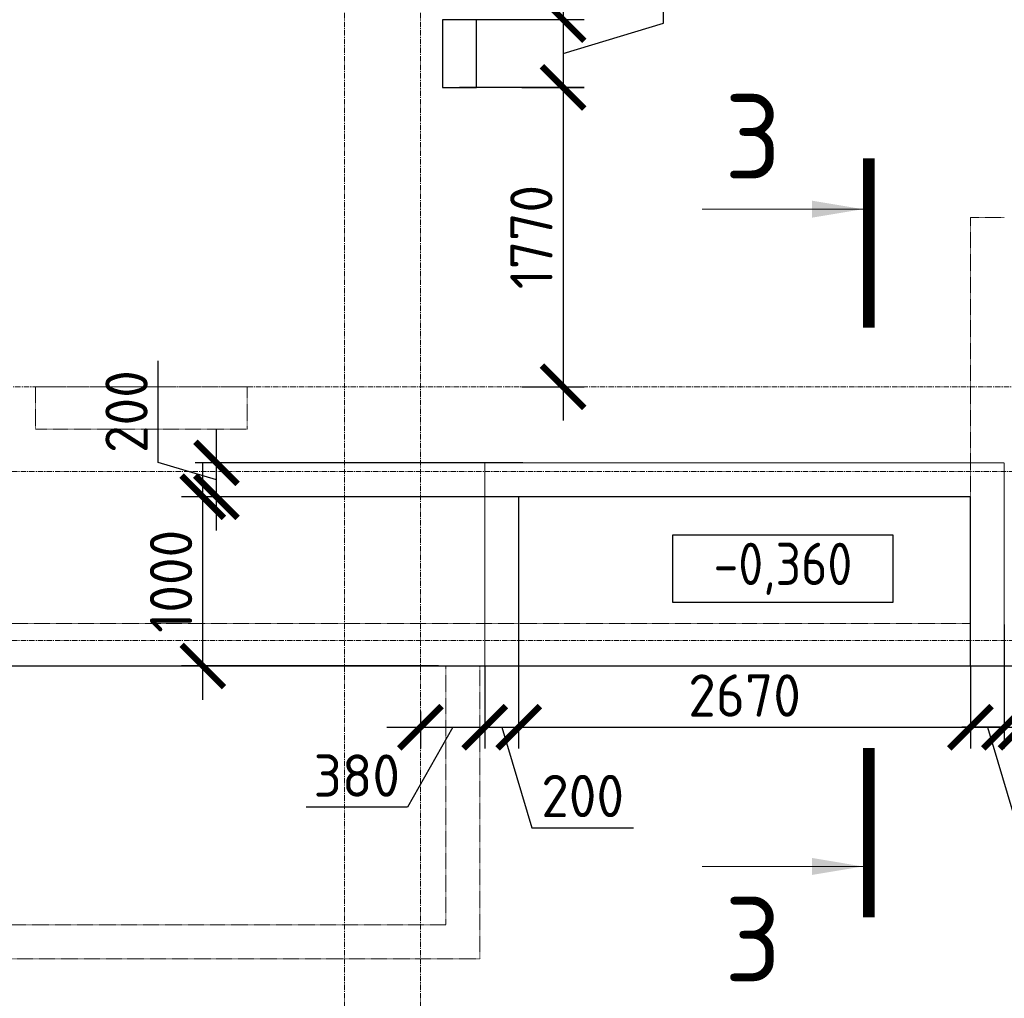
# Model space of a CAD drawing. Header units: millimetres. Extents: x 448962 to 1440104, y -326645 to -197113.
# Tile 10 of 256: x 525285 to 531103, y -274186 to -268402. Entities that reach past the tile are written whole.
import ezdxf

# ---------------------------------------------------------------- set-up
doc = ezdxf.new("R2010")
doc.units = ezdxf.units.MM
for name, pattern in [('01 Штриховая _4 мм_', [6, 3.5, -2.5]), ('______5', [1100, 800, -100, 100, -100]), ('HIDDEN2', [4.7625, 3.175, -1.5875]), ('осевая', [50.8, 31.75, -6.35, 6.35, -6.35])]:
    doc.linetypes.add(name, pattern=pattern)
for name, color, linetype, lineweight in [('ВК__отв в полу 1-2 эт', 6, 'Continuous', 25), ('Оси', 40, '______5', 18), ('Перекрытие ж_бетон', 1, 'Continuous', 30), ('РАЗМЕРЫ', 1, 'Continuous', 9), ('СТЕНЫ', 3, 'Continuous', 30), ('Текст_ общее', 7, 'Continuous', 25), ('Узлы', 7, 'Continuous', 0)]:
    doc.layers.add(name, color=color, linetype=linetype, lineweight=lineweight)
doc.styles.add('GOST Common_1', font='GOST_Common.ttf', dxfattribs={"width": 0.9, "height": 250})
doc.styles.add('GOST-2.304_Type-B', font='GOST_Common.ttf')
doc.styles.add('ГОСТ', font='GOST_Common.ttf')
doc.dimstyles.new('СПДС', dxfattribs={"dimscale": 100, "dimtxt": 2.5, "dimasz": 2.5, "dimexe": 1.25, "dimexo": 0, "dimtad": 1, "dimdec": 0, "dimtxsty": 'GOST-2.304_Type-B', "dimblk": 'ARCHTICK', "dimcen": 2.5, "dimdle": 2, "dimadec": 0, "dimazin": 2, "dimtfac": 0.75, "dimtdec": 0, "dimtmove": 1, "dimatfit": 3, "dimfxl": 1, "dimtolj": 1, "dimarcsym": 1})

# ---------------------------------------------------------------- blocks, each defined once
blk = doc.blocks.new('_ArchTick')
at = {"color": 0, "linetype": 'ByBlock', "const_width": 0.15}
blk.add_lwpolyline([(-0.5, -0.5), (0.5, 0.5)], dxfattribs=at)
blk = doc.blocks.new('*D111')
at = {"layer": 'DEFPOINTS', "color": 0, "transparency": 16777216}
for p in [(527884.1, -268401.6), (527884.1, -268801.6), (528496, -268801.6)]:
    blk.add_point(p, dxfattribs=at)
at = {"layer": 'РАЗМЕРЫ', "color": 0, "lineweight": -2, "transparency": 16777216}
for p, q in [((529089.7, -268423.5), (529089.7, -267798.5)), ((528496, -268201.6), (528496, -269001.6)), ((527884.1, -268401.6), (528621, -268401.6)), ((528496, -268601.6), (529089.7, -268423.5)), ((527884.1, -268801.6), (528621, -268801.6))]:
    blk.add_line(p, q, dxfattribs=at)
at = {"layer": 'РАЗМЕРЫ', "color": 0, "lineweight": -2, "transparency": 16777216, "xscale": 250, "yscale": 250, "zscale": 250}
for p, rotation in [((528496, -268401.6), 90), ((528496, -268801.6), 270)]:
    blk.add_blockref('_ArchTick', p, dxfattribs=dict(at, rotation=rotation))
at = {"layer": 'РАЗМЕРЫ', "color": 0, "lineweight": 0, "transparency": 16777216, "insert": (528902.2, -268111), "char_height": 250, "attachment_point": 5, "rotation": 90, "style": 'GOST-2.304_Type-B'}
blk.add_mtext('\\A1;400', dxfattribs=at)
blk = doc.blocks.new('*D112')
at = {"layer": 'DEFPOINTS', "color": 0, "transparency": 16777216}
for p in [(528252.5, -268802.6), (528252.5, -270571.3), (528496, -270571.3)]:
    blk.add_point(p, dxfattribs=at)
at = {"layer": 'РАЗМЕРЫ', "color": 0, "lineweight": -2, "transparency": 16777216}
for p, q in [((528496, -268602.6), (528496, -270771.3)), ((528252.5, -268802.6), (528621, -268802.6)), ((528252.5, -270571.3), (528621, -270571.3))]:
    blk.add_line(p, q, dxfattribs=at)
at = {"layer": 'РАЗМЕРЫ', "color": 0, "lineweight": -2, "transparency": 16777216, "xscale": 250, "yscale": 250, "zscale": 250}
for p, rotation in [((528496, -268802.6), 90), ((528496, -270571.3), 270)]:
    blk.add_blockref('_ArchTick', p, dxfattribs=dict(at, rotation=rotation))
at = {"layer": 'РАЗМЕРЫ', "color": 0, "lineweight": 0, "transparency": 16777216, "insert": (528308.5, -269687), "char_height": 250, "attachment_point": 5, "rotation": 90, "style": 'GOST-2.304_Type-B'}
blk.add_mtext('\\A1;1770', dxfattribs=at)
blk = doc.blocks.new('оси плит')
at = {"layer": 'Оси', "color": 16, "linetype": 'осевая', "lineweight": 0, "transparency": 33554687}
for p, q in [((531542.3, -203649.6), (531542.3, -230530.3)), ((531992.3, -203649.6), (531992.3, -230530.3)), ((520148.3, -225517.4), (572494.8, -225517.4)), ((519570.9, -226017.4), (573160.2, -226017.4)), ((519570.9, -227017.4), (573160.2, -227017.4))]:
    blk.add_line(p, q, dxfattribs=at)
blk = doc.blocks.new('*D276')
at = {"layer": 'DEFPOINTS', "color": 0, "transparency": 16777216}
for p in [(526366.7, -271221.3), (528420.3, -271221.3), (527760.5, -272221.3)]:
    blk.add_point(p, dxfattribs=at)
at = {"layer": 'РАЗМЕРЫ', "color": 0, "lineweight": -2, "transparency": 16777216}
for p, q in [((526366.7, -272421.3), (526366.7, -271021.3)), ((528420.3, -271221.3), (526241.7, -271221.3)), ((527760.5, -272221.3), (526241.7, -272221.3))]:
    blk.add_line(p, q, dxfattribs=at)
at = {"layer": 'РАЗМЕРЫ', "color": 0, "lineweight": -2, "transparency": 16777216, "xscale": 250, "yscale": 250, "zscale": 250}
for p, rotation in [((526366.7, -271221.3), 90), ((526366.7, -272221.3), 270)]:
    blk.add_blockref('_ArchTick', p, dxfattribs=dict(at, rotation=rotation))
at = {"layer": 'РАЗМЕРЫ', "color": 0, "lineweight": 0, "transparency": 16777216, "insert": (526179.2, -271721.3), "char_height": 250, "attachment_point": 5, "rotation": 90, "style": 'GOST-2.304_Type-B'}
blk.add_mtext('\\A1;1000', dxfattribs=at)
blk = doc.blocks.new('*D277')
at = {"layer": 'DEFPOINTS', "color": 0, "transparency": 16777216}
for p in [(526447.3, -271021.3), (528257.3, -271021.3), (526994.8, -271221.3)]:
    blk.add_point(p, dxfattribs=at)
at = {"layer": 'РАЗМЕРЫ', "color": 0, "lineweight": -2, "transparency": 16777216}
for p, q in [((526103.5, -271018.2), (526103.5, -270418.2)), ((526447.3, -271421.3), (526447.3, -270821.3)), ((526447.3, -271121.3), (526103.5, -271018.2)), ((528257.3, -271021.3), (526322.3, -271021.3)), ((526994.8, -271221.3), (526322.3, -271221.3))]:
    blk.add_line(p, q, dxfattribs=at)
at = {"layer": 'РАЗМЕРЫ', "color": 0, "lineweight": -2, "transparency": 16777216, "xscale": 250, "yscale": 250, "zscale": 250}
for p, rotation in [((526447.3, -271021.3), 90), ((526447.3, -271221.3), 270)]:
    blk.add_blockref('_ArchTick', p, dxfattribs=dict(at, rotation=rotation))
at = {"layer": 'РАЗМЕРЫ', "color": 0, "lineweight": 0, "transparency": 16777216, "insert": (525916, -270718.2), "char_height": 250, "attachment_point": 5, "rotation": 90, "style": 'GOST-2.304_Type-B'}
blk.add_mtext('\\A1;200', dxfattribs=at)
blk = doc.blocks.new('*D304')
at = {"layer": 'DEFPOINTS', "color": 0, "transparency": 16777216}
for p in [(528033.4, -272221.3), (527653.4, -272490.2), (528033.4, -272583.6)]:
    blk.add_point(p, dxfattribs=at)
at = {"layer": 'РАЗМЕРЫ', "color": 0, "lineweight": -2, "transparency": 16777216}
for p, q in [((528033.4, -272221.3), (528033.4, -272708.6)), ((527653.4, -272490.2), (527653.4, -272708.6)), ((527453.4, -272583.6), (528233.4, -272583.6)), ((527843.4, -272583.6), (527576.8, -273056.8)), ((527576.8, -273056.8), (526976.8, -273056.8))]:
    blk.add_line(p, q, dxfattribs=at)
at = {"layer": 'РАЗМЕРЫ', "color": 0, "lineweight": -2, "transparency": 16777216, "xscale": 250, "yscale": 250, "zscale": 250, "rotation": 180}
blk.add_blockref('_ArchTick', (527653.4, -272583.6), dxfattribs=at)
at = {"layer": 'РАЗМЕРЫ', "color": 0, "lineweight": -2, "transparency": 16777216, "xscale": 250, "yscale": 250, "zscale": 250}
blk.add_blockref('_ArchTick', (528033.4, -272583.6), dxfattribs=at)
at = {"layer": 'РАЗМЕРЫ', "color": 0, "lineweight": 0, "transparency": 16777216, "insert": (527276.8, -272869.3), "char_height": 250, "attachment_point": 5, "style": 'GOST-2.304_Type-B'}
blk.add_mtext('\\A1;380', dxfattribs=at)
blk = doc.blocks.new('*D305')
at = {"layer": 'DEFPOINTS', "color": 0, "transparency": 16777216}
for p in [(528233.4, -272153.7), (528033.4, -272221.3), (528233.4, -272583.6)]:
    blk.add_point(p, dxfattribs=at)
at = {"layer": 'РАЗМЕРЫ', "color": 0, "lineweight": -2, "transparency": 16777216}
for p, q in [((528233.4, -272153.7), (528233.4, -272708.6)), ((528033.4, -272221.3), (528033.4, -272708.6)), ((527833.4, -272583.6), (528433.4, -272583.6)), ((528133.4, -272583.6), (528311.6, -273177.4)), ((528311.6, -273177.4), (528911.6, -273177.4))]:
    blk.add_line(p, q, dxfattribs=at)
at = {"layer": 'РАЗМЕРЫ', "color": 0, "lineweight": -2, "transparency": 16777216, "xscale": 250, "yscale": 250, "zscale": 250, "rotation": 180}
blk.add_blockref('_ArchTick', (528033.4, -272583.6), dxfattribs=at)
at = {"layer": 'РАЗМЕРЫ', "color": 0, "lineweight": -2, "transparency": 16777216, "xscale": 250, "yscale": 250, "zscale": 250}
blk.add_blockref('_ArchTick', (528233.4, -272583.6), dxfattribs=at)
at = {"layer": 'РАЗМЕРЫ', "color": 0, "lineweight": 0, "transparency": 16777216, "insert": (528611.6, -272989.9), "char_height": 250, "attachment_point": 5, "style": 'GOST-2.304_Type-B'}
blk.add_mtext('\\A1;200', dxfattribs=at)
blk = doc.blocks.new('*D306')
at = {"layer": 'DEFPOINTS', "color": 0, "transparency": 16777216}
for p in [(528233.4, -272153.7), (530903.3, -272221.3), (530903.3, -272583.6)]:
    blk.add_point(p, dxfattribs=at)
at = {"layer": 'РАЗМЕРЫ', "color": 0, "lineweight": -2, "transparency": 16777216}
for p, q in [((528233.4, -272153.7), (528233.4, -272708.6)), ((530903.3, -272221.3), (530903.3, -272708.6)), ((528033.4, -272583.6), (531103.3, -272583.6))]:
    blk.add_line(p, q, dxfattribs=at)
at = {"layer": 'РАЗМЕРЫ', "color": 0, "lineweight": -2, "transparency": 16777216, "xscale": 250, "yscale": 250, "zscale": 250, "rotation": 180}
blk.add_blockref('_ArchTick', (528233.4, -272583.6), dxfattribs=at)
at = {"layer": 'РАЗМЕРЫ', "color": 0, "lineweight": -2, "transparency": 16777216, "xscale": 250, "yscale": 250, "zscale": 250}
blk.add_blockref('_ArchTick', (530903.3, -272583.6), dxfattribs=at)
at = {"layer": 'РАЗМЕРЫ', "color": 0, "lineweight": 0, "transparency": 16777216, "insert": (529568.4, -272396.1), "char_height": 250, "attachment_point": 5, "style": 'GOST-2.304_Type-B'}
blk.add_mtext('\\A1;2670', dxfattribs=at)
blk = doc.blocks.new('*D307')
at = {"layer": 'DEFPOINTS', "color": 0, "transparency": 16777216}
for p in [(530903.3, -272221.3), (531103.3, -272221.3), (531103.3, -272583.6)]:
    blk.add_point(p, dxfattribs=at)
at = {"layer": 'РАЗМЕРЫ', "color": 0, "lineweight": -2, "transparency": 16777216}
for p, q in [((530903.3, -272221.3), (530903.3, -272708.6)), ((531103.3, -272221.3), (531103.3, -272708.6)), ((530703.3, -272583.6), (531303.3, -272583.6)), ((531003.3, -272583.6), (531181.5, -273177.4)), ((531181.5, -273177.4), (531781.5, -273177.4))]:
    blk.add_line(p, q, dxfattribs=at)
at = {"layer": 'РАЗМЕРЫ', "color": 0, "lineweight": -2, "transparency": 16777216, "xscale": 250, "yscale": 250, "zscale": 250, "rotation": 180}
blk.add_blockref('_ArchTick', (530903.3, -272583.6), dxfattribs=at)
at = {"layer": 'РАЗМЕРЫ', "color": 0, "lineweight": -2, "transparency": 16777216, "xscale": 250, "yscale": 250, "zscale": 250}
blk.add_blockref('_ArchTick', (531103.3, -272583.6), dxfattribs=at)
at = {"layer": 'РАЗМЕРЫ', "color": 0, "lineweight": 0, "transparency": 16777216, "insert": (531481.5, -272989.9), "char_height": 250, "attachment_point": 5, "style": 'GOST-2.304_Type-B'}
blk.add_mtext('\\A1;200', dxfattribs=at)
blk = doc.blocks.new('стены  тп')
at = {"layer": 'СТЕНЫ', "color": 251, "linetype": '01 Штриховая _4 мм_', "lineweight": 0, "true_color": 0x636466}
for p, q in [((554912.3, -336025.7, 3100), (554712.3, -336025.7, 3100)), ((554712.3, -336025.7, 3100), (554712.3, -338425.7, 3100)), ((550437.1, -337025.7, 3100), (549187.1, -337025.7, 3100)), ((549187.1, -337025.7, 3100), (549187.1, -337275.7, 3100)), ((550437.1, -337275.7, 3100), (550437.1, -337025.7, 3100)), ((549187.1, -337275.7, 3100), (550437.1, -337275.7, 3100)), ((554712.3, -338425.7, 3100), (546812.3, -338425.7, 3100)), ((546312.3, -338675.7, 3100), (552112.3, -338675.7, 3100)), ((551612.4, -338675.7, 3100), (551612.4, -340205.7, 3100)), ((551812.4, -340405.7, 3100), (551812.4, -338675.7, 3100)), ((552312.3, -338675.7, 3100), (552112.3, -338675.7, 3100)), ((552112.3, -338675.7, 3100), (552312.3, -338675.7, 3100)), ((552312.3, -338675.7, 3100), (561812.3, -338675.7, 3100)), ((551612.4, -340205.7, 3100), (545312.3, -340205.7, 3100)), ((545312.3, -340405.7, 3100), (551812.4, -340405.7, 3100))]:
    blk.add_line(p, q, dxfattribs=at)
blk = doc.blocks.new('отверстия новые')
at = {"layer": 'ВК__отв в полу 1-2 эт', "color": 5, "lineweight": 30}
blk.add_lwpolyline([(684274.1, -410171.1), (684474.1, -410171.1), (684474.1, -409771.1), (684274.1, -409771.1)], close=True, dxfattribs=at)
blk.add_lwpolyline([(684274.1, -410171.1), (684474.1, -410171.1), (684474.1, -409771.1), (684274.1, -409771.1)], close=True, dxfattribs=at)
blk = doc.blocks.new('*D1030')
at = {"layer": 'DEFPOINTS', "color": 0, "transparency": 16777216}
for p in [(531103.3, -271975.5), (531201.7, -271971.3), (531201.7, -272583.6)]:
    blk.add_point(p, dxfattribs=at)
at = {"layer": 'РАЗМЕРЫ', "color": 0, "lineweight": -2, "transparency": 16777216}
for p, q in [((531103.3, -271975.5), (531103.3, -272708.6)), ((531201.7, -271971.3), (531201.7, -272708.6)), ((531103.3, -272583.6), (530853.3, -272583.6)), ((531103.3, -272583.6), (531201.7, -272583.6)), ((531201.7, -272583.6), (531451.7, -272583.6))]:
    blk.add_line(p, q, dxfattribs=at)
at = {"layer": 'РАЗМЕРЫ', "color": 0, "lineweight": -2, "transparency": 16777216, "xscale": 250, "yscale": 250, "zscale": 250}
blk.add_blockref('_ArchTick', (531103.3, -272583.6), dxfattribs=at)
at = {"layer": 'РАЗМЕРЫ', "color": 0, "lineweight": -2, "transparency": 16777216, "xscale": 250, "yscale": 250, "zscale": 250, "rotation": 180}
blk.add_blockref('_ArchTick', (531201.7, -272583.6), dxfattribs=at)
at = {"layer": 'РАЗМЕРЫ', "color": 0, "lineweight": 0, "transparency": 16777216, "insert": (531695.4, -272406.8), "char_height": 250, "attachment_point": 5, "style": 'GOST-2.304_Type-B'}
blk.add_mtext('\\A1;100', dxfattribs=at)

msp = doc.modelspace()

# ---------------------------------------------------------------- linework, layer by layer
at = {"layer": 'Перекрытие ж_бетон'}
msp.add_lwpolyline([(518553.3, -272221.3), (518553.3, -272221.3), (565953.3, -272221.3), (565953.3, -249921.3), (518553.3, -249921.3), (518553.3, -272221.3)], dxfattribs=at)
at = {"layer": 'Перекрытие ж_бетон', "color": 252, "linetype": 'HIDDEN2', "lineweight": 0, "true_color": 0x939598}
msp.add_lwpolyline([(531103.3, -272221.3), (531103.3, -271021.3), (528033.4, -271021.3), (528033.4, -272221.3)], dxfattribs=at)
at = {"layer": 'Перекрытие ж_бетон'}
msp.add_lwpolyline([(530903.3, -271221.3), (528233.4, -271221.3), (528233.4, -272221.3), (530903.3, -272221.3)], close=True, dxfattribs=at)
at = {"layer": 'Текст_ общее', "lineweight": 30}
msp.add_lwpolyline([(529145, -271447.3), (530445, -271447.3), (530445, -271847.3), (529145, -271847.3)], close=True, dxfattribs=at)
at = {"layer": 'Узлы', "color": 1, "linetype": 'Continuous', "lineweight": 0}
for p, q in [((530267.3, -269521.9, 3100), (529317.3, -269521.9, 3100)), ((530267.3, -273406.3, 3100), (529317.3, -273406.3, 3100))]:
    msp.add_line(p, q, dxfattribs=at)
at = {"layer": 'Узлы', "color": 1, "linetype": 'Continuous', "lineweight": 0, "const_width": 70, "elevation": 3100}
for points in [[(530302.3, -269221.9), (530302.3, -270221.9)], [(530302.3, -273706.3), (530302.3, -272706.3)]]:
    msp.add_lwpolyline(points, dxfattribs=at)
at = {"layer": 'Узлы', "color": 1, "linetype": 'Continuous', "lineweight": 0}
for points in [[(530267.3, -269521.9, 3100), (529966.8, -269572.2, 3100), (529966.8, -269471.6, 3100)], [(530267.3, -273406.3, 3100), (529966.8, -273456.6, 3100), (529966.8, -273356, 3100)]]:
    msp.add_solid(points, dxfattribs=at)

# ---------------------------------------------------------------- block references
at = {"layer": 'РАЗМЕРЫ'}
msp.add_blockref('оси плит', (-4338.8, -45053.9), dxfattribs=at)

# ---------------------------------------------------------------- texts
at = {"layer": 'Узлы', "color": 1, "linetype": 'Continuous', "lineweight": 0, "char_height": 500, "attachment_point": 5, "style": 'GOST-2.304_Type-B'}
for insert in [(529617.3, -269091.9, 3100), (529617.3, -273836.3, 3100)]:
    msp.add_mtext_dynamic_manual_height_columns('3', width=723.88, gutter_width=25, heights=[0], dxfattribs=dict(at, insert=insert))

# ---------------------------------------------------------------- dimensions: what is measured, and where the dimension line sits
at = {"layer": 'РАЗМЕРЫ', "color": 1, "lineweight": 0}
for base, p1, p2, picture, middle in [((528496, -268801.6), (527884.1, -268401.6), (527884.1, -268801.6), '*D111', (528902.2, -268361)), ((528496, -270571.3), (528252.5, -268802.6), (528252.5, -270571.3), '*D112', (528308.5, -269687)), ((526447.3, -271021.3), (526994.8, -271221.3), (528257.3, -271021.3), '*D277', (525916, -270955.7)), ((526366.7, -271221.3), (527760.5, -272221.3), (528420.3, -271221.3), '*D276', (526179.2, -271721.3))]:
    dim = msp.add_linear_dim(base=base, p1=p1, p2=p2, angle=90, dimstyle='СПДС', override={"dimrnd": 5}, dxfattribs=at)
    dim.commit()
    dim.dimension.update_dxf_attribs({"geometry": picture, "text_midpoint": middle})
for base, p1, p2, picture, middle in [((531201.7, -272583.6), (531103.3, -271975.5), (531201.7, -271971.3), '*D1030', (531695.4, -272594.3)), ((528033.4, -272583.6), (527653.4, -272490.2), (528033.4, -272221.3), '*D304', (527514.3, -273056.8))]:
    dim = msp.add_linear_dim(base=base, p1=p1, p2=p2, dimstyle='СПДС', override={"dimrnd": 5}, dxfattribs=at)
    dim.commit()
    dim.dimension.update_dxf_attribs({"geometry": picture, "text_midpoint": middle, "dimtype": 160})
for base, p1, p2, picture, middle in [((528233.4, -272583.6), (528033.4, -272221.3), (528233.4, -272153.7), '*D305', (528374.1, -272989.9)), ((530903.3, -272583.6), (528233.4, -272153.7), (530903.3, -272221.3), '*D306', (529568.4, -272396.1)), ((531103.3, -272583.6), (530903.3, -272221.3), (531103.3, -272221.3), '*D307', (531244, -272989.9))]:
    dim = msp.add_linear_dim(base=base, p1=p1, p2=p2, dimstyle='СПДС', override={"dimrnd": 5}, dxfattribs=at)
    dim.commit()
    dim.dimension.update_dxf_attribs({"geometry": picture, "text_midpoint": middle})

# ---------------------------------------------------------------- next in the draw order: texts
at = {"layer": 'Текст_ общее', "insert": (529795, -271647.3), "char_height": 250, "width": 1056.523, "attachment_point": 5, "style": 'GOST Common_1', "bg_fill": 3, "box_fill_scale": 1, "bg_fill_color": 256, "bg_fill_transparency": 0}
msp.add_mtext('-0,360', dxfattribs=at)

# ---------------------------------------------------------------- next in the draw order: block references
at = {"layer": 'РАЗМЕРЫ'}
for name, p in [('стены  тп', (-23809, 66454.4, -3100)), ('отверстия новые', (-156490.7, 141368.5))]:
    msp.add_blockref(name, p, dxfattribs=at)

# ---------------------------------------------------------------- next in the draw order: texts
note = msp.add_mtext_dynamic_manual_height_columns('\\pi1250;{\\H1.5152x;Общие указания :\\P}Настоящий подраздел разработан в составе рабочей документации на строительство объекта {\\H2.4344x; }"Строительство жилого комплекса со встроенными помещениями общественного-делового и коммерческого {\\H1.3552x; }назначения по адресу: г. Чита, ул. 1-я Коллективная. Жилой дом со встроенными помещениями {\\H1.71569x; }общественно-делового и коммерческого назначения на первом этаже здания и встроенно-пристроенным {\\H1.59543x; }поликлиническим учреждением (поз. 2.2-2.3){\\H1.73486x; }\\P1.^I" Решения рабочей Документации разработаны на основании:{\\H1.67588x; }\\Pзадания на проектирование, выданного заказчиком;{\\H1.60804x; }\\P-^Iрешений стадии "Проектная Документация (проект №24-04-КР.2)"{\\H1.73065x; }\\Pразработанных ООО "Комплексная проектно-сопроводительная компания", утвержденных {\\H1.67728x; }заказчиком;{\\H1.60757x; }\\PВ соответствии с требованиями нормативных документов:{\\H1.63081x; }\\P-^IФЗ №184 "О техническом регулировании";{\\H1.62306x; }\\P-^IФЗ №123 "Технический регламент о требованиях пожарной безопасности";{\\H1.62565x; }\\P-^IСП 20.13330.2016 "Нагрузки и воздействия",{\\H1.62478x; }\\P-^IСП 63.13330.2018 "Бетонные и железобетонные конструкции. Основные положения".{\\H1.62507x; }\\P-^IСП 22.13330.2016 "Основания зданий и сооружений";{\\H1.62498x; }\\P-^IСП 45.13330.2017 "Земляные сооружения, основания и фундаменты".{\\H1.62501x; }\\P2.^IПри работах по устройству монолитных конструкций руководствоваться СП 70.13330.2012 {\\H1.625x; }"Несущие и ограждающие конструкции".{\\H1.625x; }\\P3.^IЗа относительную отметку 0,000 принята отметка чистого пола первого этажа, {\\H1.625x; }соответствующая абсолютной отметке 648,00 в Балтийской системе высот.{\\H1.625x; }\\P4.^IПеречень видов работ, Зля которых необходимо составлять акты освидетельствования {\\H1.625x; }скрытых работ: {\\H1.625x; }\\PБетонные и железобетонные конструкции монолитные:{\\H1.625x; }\\Pармирование; защитные слои,- анкеровка арматуры; установка закладных деталей.{\\H1.625x; }\\PМонтаж сборных железобетонных и бетонных конструкций:{\\H1.625x; }\\Pсварка и антикоррозионное покрыт при отсутствии актов освиветельствования превшествующих {\\H1.625x; }скрытых работ во всех случаях.{\\H1.625x; }\\P1. Железобетонные конструкции разработаны в соответствии СП 22.13330.2016 "Основания зданий и {\\H1.62576x; }сооружений", СП 63.13330.2018 "Бетонные и железобетонные конструкции. Общие положения".{\\H1.62541x; }\\P2. Несущие конструкции здания рассчитаны и запроектированы для данных геологических условий. {\\H1.62486x; }\\P3. Арматура класса А240 и А500С по ГОСТ Р 34028-2016, материал монолитных конструкций ниже {\\H1.62505x; }нуля - бетон тяжелый класса В25 по ГОСТ 26633-2015.{\\H1.62498x; }\\P4. Работы по бетонированию монолитных конструкций вести в соответствии со СП 70.13330.2012 {\\H1.62501x; }"Несущие и ограждающие конструкции".{\\H1.625x; }\\P5. Все строительно-монтажные работы необходимо выполнять в соответствии со СНиП 12-03-2001 {\\H1.625x; }"Безопасность труда в строительстве. Часть 1. Общие требования.", Безопасность труда в строительстве. {\\H1.625x; }Часть 2. Строительное производство". Строительство здания должно производиться в соответствии с {\\H1.625x; }проектом производства работ (ППР).{\\H1.725x; }\\PПри отсутствии ППР производство строительно-монтажных работ запрещается.{\\H1.67917x; }\\P6. Бетон конструкции должны удовлетворять требованиям ГОСТ 26633-2015, ГОСТ 25192-2012.{\\H1.60694x; }\\P7. Бетон следует укладывать в бетонные конструкции горизонтальными слоями одинаковой {\\H1.63102x; }толщины без разрывов, с последовательным направлением укладки в одну сторону во всех слоях.{\\H1.62299x; }\\P8. В начальный период твердения бетон необходимо защищать от попадания атмосферных осадков {\\H1.62567x; }или потерь влаги.{\\H1.62478x; }\\P9. При перерывах в бетонировании устраивать рабочие швы бетонирования. Места рабочих швов {\\H1.62507x; }бетонирования разработать в ППР и согласовать с авторским надзором. С поверхности рабочих швов {\\H1.62498x; }удалить цементную плёнку металлическими щётками с последующей поливкой водой. В рабочем шве {\\H1.62501x; }устанавливать вертикальные сетки из проволоки ячейкой 50x50мм. Поверхность рабочих швов должна быть {\\H1.625x; }перпендикулярна поверхности плиты. {\\H1.625x; }\\P10. Арматурные изделия изготавливать в соответствии с ГОСТ Р 57997-2017, ГОСТ 5264-80, ГОСТ {\\H1.625x; }14098-2014.{\\H1.625x; }\\P11. Плоские сетки и каркасы изготавливать с помощью контактной точечной сварки (кроме {\\H1.725x; }оговоренных случаев).{\\H1.77917x; }\\P12. Расчётные сопротивления сборных соединений и материалы для сборки принимать по табл. Г1, Г2 {\\H1.66111x; }СП 52-101-2003.{\\H1.61296x; }\\P13. Стыки арматурных стержней должны иметь длину перепуска (нахлёстка) не менее указанной в {\\H1.72901x; }проекте. В неоговоренных случаях длину стыка рабочей арматуры внахлёстку без сварки принимать по {\\H1.67783x; }п.8.3.27 СП 52-101-2003. {\\H1.60739x; }\\P14. Толщина защитного слоя бетона для рабочей арматуры должна соответствовать значениям, {\\H1.63087x; }указанным в проекте. {\\H1.62304x; }\\PВ неоговоренных случаях принимать не менее 25мм.{\\H1.62565x; }\\P{\\H1.62478x; }', width=16929.188, gutter_width=1000, heights=[39809.3, 0], dxfattribs=dict(insert=(470783.2, -245157.9), char_height=250, attachment_point=1, style='ГОСТ'))
for column, words in zip(note.columns.linked_columns, ['\\pi1250;15. Уход за свежеуложенным бетоном начинать сразу после укладки бетонной смеси и осуществлять до достижения прочности бетона не менее 70% от проектной.{\\H1.83409x; }\\P16. Распалубку плит  осуществлять по достижении прочности бетона не менее 80% от проектной.{\\H1.55672x; }\\P17. Два крайних арматурных стержня, расположенных по контуру плиты, привязать ко всем {\\H1.64842x; }стержням в местах пересечений.{\\H1.61719x; }\\P18. В процессе производства работ предусмотреть мероприятия по противопожарной защите и {\\H1.6276x; }контролю за выполнением правил пожарной безопасности на всех этапах строительства.{\\H1.62413x; }\\P19. Все работы Выполнять по проекту производства работ (ППР), согласованному с организациями, {\\H1.72529x; }ответственными за эксплуатацию существующих инженерных сетей и дорог на существующей площадке.{\\H1.67907x; }\\P20. Проект рассчитан на производство работ в период положительных температур. В случае {\\H1.60698x; }выполнения работ при отрицательных температурах необходимо выполнять требования СНиП часть 3 по {\\H1.63101x; }производству работ и ППР.{\\H1.623x; }\\P21. При минимальной температуре воздуха до минус 15°С допускается:{\\H1.62567x; }\\P - выдерживание бетона в конструкции методом термоса, при предварительном разогреве бетонной {\\H1.62478x; }смеси, {\\H1.62507x; }\\P -форсированный электроразогрев бетона в конструкции с повторным уплотнением.{\\H1.62498x; }\\PПри минимальной температуре воздуха до минус 25°С допускается:{\\H1.62501x; }\\P -обогрев бетона в греющей опалубке с помощью низкотемпературных электронагревателей,{\\H1.625x; }\\P -электродный сквозной прогреб бетона,{\\H1.625x; }\\P -электрообогрев с помощью греющего провода.{\\H1.625x; }']):
    column.text = words

doc.saveas('drawing.dxf')
